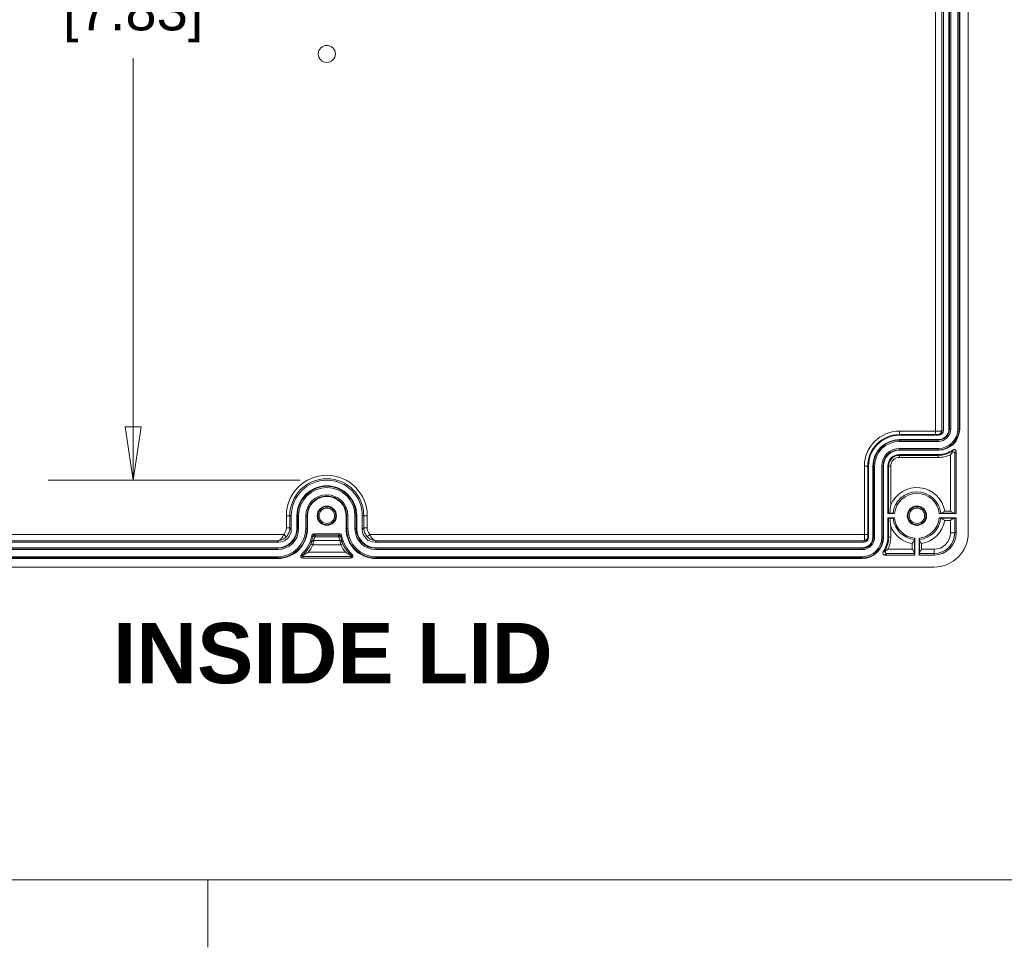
# Model space of a CAD drawing. Header units: millimetres. Extents: x 32 to 1714, y 32 to 1317.
# Tile 13 of 25: x 829 to 1059, y 32 to 248. Entities that reach past the tile are written whole.
import ezdxf

# ---------------------------------------------------------------- set-up
doc = ezdxf.new("R2010")
doc.units = ezdxf.units.MM
doc.header["$LTSCALE"] = 6.25
for name, color, linetype, lineweight in [('Dimension (ANSI)', 7, 'Continuous', 9), ('Sketch Geometry (ANSI)', 7, 'Continuous', 9), ('Symbol (ANSI)', 7, 'Continuous', 9), ('Visible (ANSI)', 7, 'Continuous', 9), ('Visible Narrow (ANSI)', 7, 'Continuous', 9)]:
    doc.layers.add(name, color=color, linetype=linetype, lineweight=lineweight)
doc.styles.add('Label Text (ANSI)', font='arialbd.ttf')
doc.styles.add('Note Text (ANSI)', font='arial.ttf')
doc.dimstyles.new('Default - mm_inch (ANSI)', dxfattribs={"dimscale": 6.25, "dimtxt": 1.5, "dimasz": 2, "dimexe": 3.175, "dimexo": 1, "dimgap": 0.8, "dimtad": 0, "dimtih": 1, "dimtoh": 1, "dimrnd": 1e-08, "dimzin": 4, "dimdsep": 46, "dimtxsty": 'Note Text (ANSI)', "dimblk": 'Filled-1', "dimcen": 0.09, "dimdle": 10, "dimclrd": 256, "dimclre": 256, "dimclrt": 256, "dimadec": 1, "dimazin": 0, "dimtfac": 1.333333, "dimtofl": 0, "dimtmove": 0, "dimatfit": 3, "dimfxl": 1, "dimtolj": 1, "dimtzin": 0, "dimlwd": -1, "dimlwe": -1, "dimarcsym": 0})

# ---------------------------------------------------------------- blocks, each defined once
blk = doc.blocks.new('Borders Default Border')
at = {"layer": 'Sketch Geometry (ANSI)'}
blk.add_line((139.7, 7.62), (139.7, 5.104), dxfattribs=at)
at = {"layer": 'Sketch Geometry (ANSI)', "flags": 128}
blk.add_lwpolyline([(7.62, 7.62), (7.62, 208.28), (271.78, 208.28), (271.78, 7.62), (7.62, 7.62)], dxfattribs=at)
blk = doc.blocks.new('Filled-1')
at = {"color": 0}
for p, q in [((0, 0), (-1, 0.15)), ((-1, 0.15), (-1, -0.15)), ((-1, 0), (0, 0)), ((-1, -0.15), (0, 0))]:
    blk.add_line(p, q, dxfattribs=at)
at = {"color": 0, "flags": 128}
blk.add_lwpolyline([(-1, -0.15), (0, 0), (-1, 0.15), (-1, -0.15)], dxfattribs=at)
at = {"color": 0}
blk.add_solid([(-1, -0.15), (0, 0), (-1, 0.15), (-1, -0.15)], dxfattribs=at)
blk = doc.blocks.new('*D33')
at = {"layer": 'Defpoints', "color": 0, "transparency": 16777216}
for p in [(900.87, 339.83), (855.7, 140.88), (900.87, 140.88)]:
    blk.add_point(p, dxfattribs=at)
at = {"layer": 'Dimension (ANSI)', "transparency": 16777216}
for p, q in [((894.62, 339.83), (835.85, 339.83)), ((855.7, 327.33), (855.7, 280.92)), ((855.7, 153.38), (855.7, 239.33)), ((894.62, 140.88), (835.85, 140.88))]:
    blk.add_line(p, q, dxfattribs=at)
at = {"layer": 'Dimension (ANSI)', "transparency": 16777216, "xscale": 12.5, "yscale": 12.5, "zscale": 12.5}
for p, rotation in [((855.7, 339.83), 90), ((855.7, 140.88), 270)]:
    blk.add_blockref('Filled-1', p, dxfattribs=dict(at, rotation=rotation))
at = {"layer": 'Dimension (ANSI)', "transparency": 16777216, "char_height": 9.375, "attachment_point": 5, "style": 'Note Text (ANSI)'}
for s, insert in [('\\A1; 198.95', (855.7, 269.92)), ('\\A1;[7.83]', (855.7, 249.12))]:
    blk.add_mtext(s, dxfattribs=dict(at, insert=insert))

msp = doc.modelspace()

# ---------------------------------------------------------------- linework, layer by layer
at = {"layer": 'Visible (ANSI)'}
for p, q in [((1050.5348, 352.1031), (1050.5348, 128.6047)), ((1044.7479, 328.1507), (1044.7479, 152.5571)), ((1046.045, 152.8562), (1046.045, 327.8516)), ((1048.5393, 327.8516), (1048.5393, 152.8562)), ((1043.5504, 151.3596), (1034.4661, 151.3596)), ((1034.4661, 150.3619), (1043.5506, 150.3619)), ((1043.5506, 147.8675), (1034.4661, 147.8675)), ((1047.7411, 147.5242), (1047.7411, 133.0958)), ((1034.4661, 146.8697), (1043.5506, 146.8697)), ((1027.2823, 144.1758), (1027.2823, 127.6084)), ((1028.28, 127.6082), (1028.28, 144.1758)), ((1030.7744, 144.1758), (1030.7744, 127.6082)), ((1031.7721, 133.0958), (1031.7721, 144.1758)), ((892.591, 132.5969), (892.591, 129.4037)), ((893.8881, 129.6037), (893.8881, 132.5969)), ((896.3825, 132.5969), (896.3825, 129.6037)), ((905.3622, 129.6037), (905.3622, 132.5969)), ((907.8566, 132.5969), (907.8566, 129.6037)), ((909.1537, 129.4037), (909.1537, 132.5969)), ((1031.7721, 133.0958), (1031.9507, 133.1851)), ((1033.3475, 133.0958), (1031.7721, 133.0958)), ((1031.7721, 132.0981), (1033.3475, 132.0981)), ((1031.9507, 132.0088), (1031.7721, 132.0981)), ((1031.7721, 127.6082), (1031.7721, 132.0981)), ((1047.7411, 133.0958), (1043.7762, 133.0958)), ((1043.7762, 132.0981), (1047.7411, 132.0981)), ((1047.3925, 133.1829), (1047.7411, 133.0958)), ((1047.7411, 132.0981), (1047.3925, 132.0109)), ((1047.7411, 132.0981), (1047.7411, 128.6071)), ((889.5982, 126.4109), (775.6599, 126.4109)), ((897.9012, 128.3565), (903.8435, 128.3565)), ((1026.0847, 126.4109), (912.1465, 126.4109)), ((1038.063, 127.3825), (1038.063, 123.4176)), ((1039.0607, 123.4176), (1039.0607, 127.3825)), ((775.959, 125.1138), (889.3982, 125.1138)), ((912.3465, 125.1138), (1025.7856, 125.1138)), ((889.3982, 122.6194), (775.959, 122.6194)), ((906.4665, 122.7192), (895.2782, 122.7192)), ((1025.7856, 122.6194), (912.3465, 122.6194)), ((1038.063, 123.4176), (1031.1177, 123.4176)), ((1038.063, 123.4176), (1037.9758, 123.7662)), ((1039.1479, 123.7662), (1039.0607, 123.4176)), ((1042.5516, 123.4176), (1039.0607, 123.4176)), ((1042.554, 120.6239), (759.1906, 120.6239))]:
    msp.add_line(p, q, dxfattribs=at)
for centre, radius in [((900.8723, 132.5969), 2.2449), ((900.8723, 132.5969), 2.0952), ((900.8723, 132.5969), 1.7959), ((1038.5618, 132.5969), 2.2449), ((1038.5618, 132.5969), 2.0952), ((1038.5618, 132.5969), 1.7959)]:
    msp.add_circle(centre, radius, dxfattribs=at)
for centre, radius, start, end in [((1043.5506, 152.8562), 4.9888, 270, 0), ((1043.5506, 152.8562), 2.4944, 270, 0), ((1034.4661, 144.1758), 7.1838, 90, 180), ((1034.4661, 144.1758), 6.1861, 90, 180), ((1034.4661, 144.1758), 3.6917, 90, 180), ((1043.5506, 152.8562), 5.9865, 270, 304.696719), ((1034.4661, 144.1758), 2.6939, 90, 180), ((900.8723, 132.5969), 8.2813, 0, 180), ((900.8723, 132.5969), 6.9843, 0, 180), ((900.8723, 132.5969), 4.4899, 0, 180), ((1038.5618, 132.5969), 5.2382, 5.465024, 174.534976), ((1038.5618, 132.5969), 5.2382, 185.465024, 264.534976), ((1038.5618, 132.5969), 5.2382, 275.465024, 354.534976), ((889.3982, 129.6037), 6.9843, 270, 0), ((889.3982, 129.6037), 4.4899, 270, 0), ((912.3465, 129.6037), 6.9843, 180, 270), ((912.3465, 129.6037), 4.4899, 180, 270), ((889.3982, 129.6037), 8.1816, 312.639338, 348.395818), ((897.9012, 127.8576), 0.4989, 90, 168.395818), ((903.8435, 127.8576), 0.4989, 11.604182, 90), ((912.3465, 129.6037), 8.1816, 191.604182, 227.360662), ((1025.7856, 127.6082), 4.9887, 270, 0), ((1025.7856, 127.6082), 2.4944, 270, 0), ((1025.7856, 127.6082), 5.9865, 325.303281, 0), ((1042.5516, 128.6071), 5.1895, 270, 0), ((895.2782, 123.2181), 0.4989, 132.639338, 270), ((906.4665, 123.2181), 0.4989, 270, 47.360662)]:
    msp.add_arc(centre, radius, start, end, dxfattribs=at)
for centre, major_axis, ratio, start_param, end_param in [((1043.5504, 152.5571), (-0.0004, 1.1975), 0.99996189, 3.14128832, 4.71208463), ((1032.4495, 133.185), (-0.4989, 0), 0.00436335, 5.08831803, 6.27445867), ((1032.4495, 132.0088), (0.4989, 0), 0.00436335, 3.1503193, 4.33645993), ((1046.3949, 133.1829), (-0.9977, 0), 0.00436335, 3.15904602, 3.66771248), ((1046.3949, 132.011), (0.9977, 0), 0.00436335, 5.75706548, 6.26573195), ((889.5973, 129.4046), (2.1172, -2.1172), 0.99969546, 5.49793944, 7.06843118), ((912.1474, 129.4046), (-2.1172, -2.1172), 0.99969546, 5.49793944, 7.06843118), ((1026.0847, 127.6084), (-1.1975, 0.0004), 0.99996189, 1.57110068, 3.14189698), ((1042.5516, 128.6071), (5.6458, -5.6458), 0.99969546, 5.49793944, 7.06843118), ((1037.9759, 124.7638), (0, -0.9977), 0.00436335, 5.75706548, 6.26573195), ((1039.1478, 124.7638), (0, 0.9977), 0.00436335, 3.15904602, 3.66771248)]:
    msp.add_ellipse(centre, major_axis=major_axis, ratio=ratio, start_param=start_param, end_param=end_param, dxfattribs=at)
for points, knots in [([(1046.9567, 147.5731), (1046.8017, 147.3648), (1046.6083, 147.0977), (1046.3969, 146.8323), (1046.3959, 146.8311), (1046.3949, 146.8299)], [0.0011353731, 0.0011353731, 0.0011353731, 0.0011353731, 0.0850009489, 0.0850009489, 0.0853869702, 0.0853869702, 0.0853869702, 0.0853869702]), ([(1046.6355, 147.5186), (1046.6364, 147.5191), (1046.6373, 147.5195), (1046.6959, 147.5522), (1046.7613, 147.5728), (1046.8712, 147.5821), (1046.9135, 147.5806), (1046.9567, 147.5731)], [-0.1223865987, -0.1223865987, -0.1223865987, -0.1223865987, -0.121956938, -0.121956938, -0.0931584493, -0.0931584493, -0.0765015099, -0.0765015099, -0.0765015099, -0.0765015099]), ([(1046.9567, 147.5731), (1046.9632, 147.5722), (1046.9697, 147.5711), (1047.0442, 147.5578), (1047.1085, 147.5322), (1047.2371, 147.4487), (1047.2948, 147.3861), (1047.3709, 147.2456), (1047.3901, 147.1723), (1047.3925, 147.0986), (1047.3925, 147.0976), (1047.3925, 147.0966)], [-0.116575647, -0.116575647, -0.116575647, -0.116575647, -0.113452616, -0.113452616, -0.080144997, -0.080144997, -0.038606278, -0.038606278, 0, 0, 0.000541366, 0.000541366, 0.000541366, 0.000541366]), ([(1047.7411, 147.5242), (1047.7411, 147.5892), (1047.7284, 147.6536), (1047.6791, 147.7738), (1047.6429, 147.8285), (1047.5517, 147.9209), (1047.4975, 147.9578), (1047.378, 148.0086), (1047.3138, 148.0221), (1047.1973, 148.0237), (1047.146, 148.0163), (1047.0474, 147.9862), (1047.0007, 147.9636), (1046.9583, 147.9343)], [0, 0, 0, 0, 0.01953804, 0.01953804, 0.039067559, 0.039067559, 0.058592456, 0.058592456, 0.078119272, 0.078119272, 0.093621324, 0.093621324, 0.109124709, 0.109124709, 0.109124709, 0.109124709]), ([(1032.4495, 135.0452), (1032.4486, 135.0394), (1032.4477, 135.0336), (1032.4005, 134.7345), (1032.3623, 134.4398), (1032.3007, 133.8258), (1032.2786, 133.5073), (1032.2664, 133.1871)], [-0.189371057, -0.189371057, -0.189371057, -0.189371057, -0.187572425, -0.187572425, -0.09700505, -0.09700505, -0.00063591, -0.00063591, -0.00063591, -0.00063591]), ([(1044.2531, 133.1851), (1044.2837, 133.1853), (1044.3183, 133.1937), (1044.4151, 133.2306), (1044.4811, 133.2671), (1044.6277, 133.3598), (1044.7097, 133.4183), (1044.878, 133.5441), (1044.9653, 133.6124), (1045.0532, 133.6818), (1045.0546, 133.6829), (1045.0559, 133.6839)], [-0.112832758, -0.112832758, -0.112832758, -0.112832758, -0.094310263, -0.094310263, -0.065474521, -0.065474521, -0.033188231, -0.033188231, 0, 0, 0.00050857, 0.00050857, 0.00050857, 0.00050857]), ([(1046.3949, 133.6839), (1046.4852, 133.6201), (1046.5836, 133.5504), (1046.7755, 133.4192), (1046.8692, 133.3577), (1047.0078, 133.2759), (1047.0667, 133.244), (1047.1729, 133.1987), (1047.2202, 133.1853), (1047.2577, 133.1851)], [-0.37909221, -0.37909221, -0.37909221, -0.37909221, -0.345827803, -0.345827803, -0.312563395, -0.312563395, -0.289893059, -0.289893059, -0.267474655, -0.267474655, -0.267474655, -0.267474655]), ([(1032.2664, 133.1871), (1032.309, 133.187), (1032.3501, 133.187), (1032.5022, 133.1867), (1032.6257, 133.1863), (1032.8005, 133.1856), (1032.8828, 133.185), (1032.975, 133.1841), (1033.0038, 133.1835), (1033.0058, 133.1829)], [0.173304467, 0.173304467, 0.173304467, 0.173304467, 0.185610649, 0.185610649, 0.22277585, 0.22277585, 0.25983499, 0.25983499, 0.295067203, 0.295067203, 0.295067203, 0.295067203]), ([(1033.0058, 132.0109), (1033.0038, 132.0104), (1032.975, 132.0098), (1032.8828, 132.0088), (1032.8005, 132.0083), (1032.6257, 132.0075), (1032.5022, 132.0072), (1032.3501, 132.0069), (1032.309, 132.0068), (1032.2664, 132.0068)], [0.298522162, 0.298522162, 0.298522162, 0.298522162, 0.333754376, 0.333754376, 0.370813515, 0.370813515, 0.407978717, 0.407978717, 0.420284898, 0.420284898, 0.420284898, 0.420284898]), ([(1032.2664, 132.0068), (1032.2883, 131.4311), (1032.3409, 130.8791), (1032.4301, 130.2736), (1032.4386, 130.218), (1032.4481, 130.1579), (1032.4488, 130.1532), (1032.4495, 130.1486)], [-0.184003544, -0.184003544, -0.184003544, -0.184003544, -0.016910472, -0.016910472, 0, 0, 0.001407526, 0.001407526, 0.001407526, 0.001407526]), ([(1044.1178, 133.1829), (1044.1199, 133.1835), (1044.1487, 133.1841), (1044.2099, 133.1847), (1044.2299, 133.1849), (1044.2531, 133.1851)], [0.2985221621, 0.2985221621, 0.2985221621, 0.2985221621, 0.3337543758, 0.3337543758, 0.3465643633, 0.3465643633, 0.3465643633, 0.3465643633]), ([(1044.2531, 132.0088), (1044.2299, 132.009), (1044.2099, 132.0091), (1044.1487, 132.0098), (1044.1199, 132.0104), (1044.1178, 132.0109)], [0.2470250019, 0.2470250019, 0.2470250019, 0.2470250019, 0.2598349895, 0.2598349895, 0.2950672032, 0.2950672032, 0.2950672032, 0.2950672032]), ([(1045.0559, 131.5099), (1045.0546, 131.511), (1045.0533, 131.512), (1044.979, 131.5706), (1044.9057, 131.6281), (1044.7624, 131.7367), (1044.692, 131.7883), (1044.5462, 131.8874), (1044.471, 131.9337), (1044.352, 131.9896), (1044.3053, 132.0054), (1044.2609, 132.0086), (1044.257, 132.0088), (1044.2531, 132.0088)], [-0.181577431, -0.181577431, -0.181577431, -0.181577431, -0.181081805, -0.181081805, -0.153516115, -0.153516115, -0.126431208, -0.126431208, -0.095393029, -0.095393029, -0.072127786, -0.072127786, -0.069831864, -0.069831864, -0.069831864, -0.069831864]), ([(1046.3949, 131.5099), (1046.4852, 131.5738), (1046.5836, 131.6434), (1046.7755, 131.7747), (1046.8692, 131.8362), (1047.0078, 131.918), (1047.0667, 131.9499), (1047.1729, 131.9952), (1047.2202, 132.0085), (1047.2577, 132.0088)], [-0.37909221, -0.37909221, -0.37909221, -0.37909221, -0.345827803, -0.345827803, -0.312563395, -0.312563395, -0.289893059, -0.289893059, -0.267474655, -0.267474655, -0.267474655, -0.267474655]), ([(1037.4748, 126.1029), (1037.4759, 126.1042), (1037.4769, 126.1055), (1037.5355, 126.1798), (1037.593, 126.2531), (1037.7016, 126.3963), (1037.7532, 126.4668), (1037.8523, 126.6125), (1037.8986, 126.6877), (1037.9545, 126.8068), (1037.9703, 126.8534), (1037.9735, 126.8979), (1037.9737, 126.9018), (1037.9737, 126.9056)], [-0.181577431, -0.181577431, -0.181577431, -0.181577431, -0.181081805, -0.181081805, -0.153516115, -0.153516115, -0.126431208, -0.126431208, -0.095393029, -0.095393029, -0.072127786, -0.072127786, -0.069831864, -0.069831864, -0.069831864, -0.069831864]), ([(1037.9737, 126.9056), (1037.9739, 126.9289), (1037.9741, 126.9488), (1037.9747, 127.0101), (1037.9753, 127.0389), (1037.9758, 127.0409)], [0.2470250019, 0.2470250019, 0.2470250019, 0.2470250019, 0.2598349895, 0.2598349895, 0.2950672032, 0.2950672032, 0.2950672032, 0.2950672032]), ([(1039.1479, 127.0409), (1039.1484, 127.0389), (1039.149, 127.0101), (1039.1496, 126.9488), (1039.1498, 126.9289), (1039.15, 126.9056)], [0.2985221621, 0.2985221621, 0.2985221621, 0.2985221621, 0.3337543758, 0.3337543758, 0.3465643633, 0.3465643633, 0.3465643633, 0.3465643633]), ([(1039.15, 126.9056), (1039.15, 126.9018), (1039.1502, 126.8979), (1039.1533, 126.8534), (1039.1691, 126.8068), (1039.2251, 126.6877), (1039.2714, 126.6125), (1039.3704, 126.4668), (1039.422, 126.3963), (1039.5306, 126.2531), (1039.5881, 126.1798), (1039.6468, 126.1055), (1039.6478, 126.1042), (1039.6488, 126.1029)], [-0.112788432, -0.112788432, -0.112788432, -0.112788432, -0.110460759, -0.110460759, -0.086873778, -0.086873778, -0.055406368, -0.055406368, -0.027946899, -0.027946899, 0, 0, 0.00050248, 0.00050248, 0.00050248, 0.00050248]), ([(896.54, 124.0654), (896.5385, 124.0646), (896.5371, 124.0637), (896.1138, 123.8105), (895.6904, 123.5863), (895.2982, 123.3665), (895.2154, 123.3183), (895.1511, 123.2767)], [-0.000503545, -0.000503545, -0.000503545, -0.000503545, 0, 0, 0.147790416, 0.147790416, 0.197227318, 0.197227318, 0.197227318, 0.197227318]), ([(906.5935, 123.2767), (906.5293, 123.3183), (906.4465, 123.3665), (906.0542, 123.5863), (905.6308, 123.8105), (905.2076, 124.0637), (905.2061, 124.0646), (905.2047, 124.0654)], [0.002502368, 0.002502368, 0.002502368, 0.002502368, 0.02987044, 0.02987044, 0.111686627, 0.111686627, 0.111965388, 0.111965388, 0.111965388, 0.111965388]), ([(1030.7076, 124.2005), (1030.6706, 124.147), (1030.6444, 124.0869), (1030.6165, 123.9599), (1030.6151, 123.8943), (1030.6375, 123.7663), (1030.6611, 123.7052), (1030.7304, 123.5953), (1030.7755, 123.5477), (1030.8704, 123.4802), (1030.9167, 123.457), (1031.0149, 123.4256), (1031.0661, 123.4176), (1031.1177, 123.4176)], [0, 0, 0, 0, 0.019545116, 0.019545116, 0.039082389, 0.039082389, 0.058611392, 0.058611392, 0.078136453, 0.078136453, 0.093630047, 0.093630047, 0.109125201, 0.109125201, 0.109125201, 0.109125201]), ([(1031.0688, 124.202), (1031.0644, 124.227), (1031.0621, 124.2517), (1031.0596, 124.3623), (1031.0806, 124.4466), (1031.1223, 124.5215), (1031.1228, 124.5224), (1031.1233, 124.5232)], [-0.0475864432, -0.0475864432, -0.0475864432, -0.0475864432, -0.03722975, -0.03722975, 0, 0, 0.0004332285, 0.0004332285, 0.0004332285, 0.0004332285]), ([(1031.812, 124.7638), (1031.8108, 124.7628), (1031.8095, 124.7618), (1031.5441, 124.5504), (1031.277, 124.357), (1031.0688, 124.202)], [-0.00048433, -0.00048433, -0.00048433, -0.00048433, 0, 0, 0.101543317, 0.101543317, 0.101543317, 0.101543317]), ([(1031.5453, 123.7662), (1031.5443, 123.7663), (1031.5433, 123.7663), (1031.4851, 123.7682), (1031.4276, 123.7804), (1031.3207, 123.8252), (1031.2704, 123.8568), (1031.1707, 123.9503), (1031.1276, 124.0136), (1031.0854, 124.121), (1031.0747, 124.1602), (1031.0688, 124.202)], [-0.1344511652, -0.1344511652, -0.1344511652, -0.1344511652, -0.1339855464, -0.1339855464, -0.1078633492, -0.1078633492, -0.0830440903, -0.0830440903, -0.052822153, -0.052822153, -0.0375016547, -0.0375016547, -0.0375016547, -0.0375016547]), ([(1037.4748, 124.7638), (1037.5387, 124.6735), (1037.6083, 124.5752), (1037.7396, 124.3832), (1037.8011, 124.2896), (1037.8829, 124.1509), (1037.9148, 124.0921), (1037.9601, 123.9859), (1037.9734, 123.9385), (1037.9737, 123.901)], [-0.37909221, -0.37909221, -0.37909221, -0.37909221, -0.345827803, -0.345827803, -0.312563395, -0.312563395, -0.289893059, -0.289893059, -0.267474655, -0.267474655, -0.267474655, -0.267474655]), ([(1039.6488, 124.7638), (1039.585, 124.6735), (1039.5153, 124.5752), (1039.3841, 124.3832), (1039.3226, 124.2896), (1039.2408, 124.1509), (1039.2089, 124.0921), (1039.1636, 123.9859), (1039.1502, 123.9385), (1039.15, 123.901)], [-0.37909221, -0.37909221, -0.37909221, -0.37909221, -0.345827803, -0.345827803, -0.312563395, -0.312563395, -0.289893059, -0.289893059, -0.267474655, -0.267474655, -0.267474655, -0.267474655]), ([(895.2782, 123.0678), (895.243, 123.0694), (895.2018, 123.0868), (895.1542, 123.1384), (895.1356, 123.1767), (895.1372, 123.2326), (895.1399, 123.2495), (895.1481, 123.27), (895.1495, 123.2734), (895.1511, 123.2767)], [0, 0, 0, 0, 0.029225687, 0.029225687, 0.0527657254, 0.0527657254, 0.0610206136, 0.0610206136, 0.0626221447, 0.0626221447, 0.0626221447, 0.0626221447]), ([(895.1511, 123.2767), (895.1583, 123.2937), (895.1687, 123.3088), (895.1816, 123.3217), (895.1819, 123.322), (895.1822, 123.3223)], [0.0062116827, 0.0062116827, 0.0062116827, 0.0062116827, 0.0176376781, 0.0176376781, 0.0178975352, 0.0178975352, 0.0178975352, 0.0178975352]), ([(906.5935, 123.2767), (906.5951, 123.2734), (906.5966, 123.27), (906.6048, 123.2495), (906.6075, 123.2326), (906.609, 123.1767), (906.5905, 123.1384), (906.5428, 123.0868), (906.5017, 123.0694), (906.4665, 123.0678)], [0.1000528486, 0.1000528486, 0.1000528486, 0.1000528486, 0.1016543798, 0.1016543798, 0.1099092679, 0.1099092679, 0.1334493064, 0.1334493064, 0.1626749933, 0.1626749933, 0.1626749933, 0.1626749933]), ([(906.5625, 123.3223), (906.5628, 123.322), (906.5631, 123.3217), (906.576, 123.3088), (906.5863, 123.2937), (906.5935, 123.2767)], [-0.0002611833, -0.0002611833, -0.0002611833, -0.0002611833, 0, 0, 0.0114843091, 0.0114843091, 0.0114843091, 0.0114843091])]:
    msp.add_open_spline(points, degree=3, knots=knots, dxfattribs=at)
for points in [[(1033.0058, 133.1829), (1033.1819, 133.138), (1033.3475, 133.0958)], [(1033.3475, 132.0981), (1033.1819, 132.0559), (1033.0058, 132.0109)], [(1043.7762, 133.0958), (1043.9417, 133.138), (1044.1178, 133.1829)], [(1044.1178, 132.0109), (1043.9417, 132.0559), (1043.7762, 132.0981)], [(1037.9758, 127.0409), (1038.0208, 127.217), (1038.063, 127.3825)], [(1039.0607, 127.3825), (1039.1029, 127.217), (1039.1479, 127.0409)]]:
    msp.add_rational_spline(points, [1, 1.00049148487, 1], degree=2, dxfattribs=at)
at = {"layer": 'Visible Narrow (ANSI)'}
for p, q in [((1042.9114, 328.3741), (1042.9114, 152.3337)), ((1044.4078, 152.387), (1044.4078, 328.3208)), ((1046.1631, 327.8516), (1046.1631, 152.8562)), ((1046.4622, 152.8562), (1046.4622, 327.8516)), ((1048.1221, 327.8516), (1048.1221, 152.8562)), ((1048.4211, 152.8562), (1048.4211, 327.8516)), ((1042.9114, 152.3337), (1034.4661, 152.3337)), ((1034.4661, 152.3337), (1034.4661, 151.5356)), ((1042.9114, 152.3337), (1042.9114, 151.5356)), ((1044.7479, 152.5571), (1044.4078, 152.387)), ((1046.045, 152.8562), (1046.1631, 152.8562)), ((1046.4622, 152.8562), (1046.1631, 152.8562)), ((1048.1221, 152.8562), (1048.4211, 152.8562)), ((1048.5393, 152.8562), (1048.4211, 152.8562)), ((1034.4661, 151.5356), (1042.9114, 151.5356)), ((1034.4661, 151.3596), (1034.4661, 151.5356)), ((1034.4661, 150.3619), (1034.4661, 150.2437)), ((1043.5506, 150.2437), (1034.4661, 150.2437)), ((1034.4661, 149.9446), (1034.4661, 150.2437)), ((1034.4661, 149.9446), (1043.5506, 149.9446)), ((1043.5505, 151.5319), (1043.5504, 151.3596)), ((1043.5506, 150.3619), (1043.5506, 150.2437)), ((1043.5506, 149.9446), (1043.5506, 150.2437)), ((1043.5506, 148.2847), (1034.4661, 148.2847)), ((1034.4661, 148.2847), (1034.4661, 147.9857)), ((1034.4661, 147.9857), (1043.5506, 147.9857)), ((1034.4661, 147.8675), (1034.4661, 147.9857)), ((1043.5506, 148.2847), (1043.5506, 147.9857)), ((1043.5506, 147.8675), (1043.5506, 147.9857)), ((1047.3925, 133.1829), (1047.3925, 147.0966)), ((1034.4661, 146.8697), (1034.4661, 146.6912)), ((1034.4661, 146.6912), (1034.4661, 146.1923)), ((1043.5506, 146.6912), (1034.4661, 146.6912)), ((1034.4661, 146.1923), (1043.5506, 146.1923)), ((1043.5506, 146.8697), (1043.5506, 146.6912)), ((1043.5506, 146.6912), (1043.5506, 146.1923)), ((1046.3949, 146.8299), (1046.3949, 133.6839)), ((1026.3082, 144.1758), (1026.3082, 128.2473)), ((1026.3082, 144.1758), (1027.1063, 144.1758)), ((1027.1063, 128.2473), (1027.1063, 144.1758)), ((1027.2823, 144.1758), (1027.1063, 144.1758)), ((1028.28, 144.1758), (1028.3982, 144.1758)), ((1028.3982, 144.1758), (1028.3982, 127.6082)), ((1028.6972, 144.1758), (1028.3982, 144.1758)), ((1028.6972, 127.6082), (1028.6972, 144.1758)), ((1030.3572, 144.1758), (1030.3572, 127.6082)), ((1030.3572, 144.1758), (1030.6562, 144.1758)), ((1030.7744, 144.1758), (1030.6562, 144.1758)), ((1030.6562, 127.6082), (1030.6562, 144.1758)), ((1031.7721, 144.1758), (1031.9507, 144.1758)), ((1031.9507, 144.1758), (1032.4495, 144.1758)), ((1031.9507, 144.1758), (1031.9507, 133.1851)), ((1032.4495, 135.0452), (1032.4495, 144.1758)), ((1046.3949, 133.6839), (1045.0559, 133.6839)), ((891.4409, 132.5969), (891.4409, 129.7557)), ((892.239, 132.5969), (891.4409, 132.5969)), ((892.239, 129.7557), (892.239, 132.5969)), ((892.591, 132.5969), (892.239, 132.5969)), ((893.8881, 132.5969), (894.0063, 132.5969)), ((894.0063, 132.5969), (894.0063, 129.6037)), ((894.3053, 132.5969), (894.0063, 132.5969)), ((894.3053, 129.6037), (894.3053, 132.5969)), ((895.9652, 132.5969), (895.9652, 129.6037)), ((896.2643, 132.5969), (895.9652, 132.5969)), ((896.2643, 129.6037), (896.2643, 132.5969)), ((896.3825, 132.5969), (896.2643, 132.5969)), ((905.3622, 132.5969), (905.4804, 132.5969)), ((905.4804, 132.5969), (905.4804, 129.6037)), ((905.4804, 132.5969), (905.7794, 132.5969)), ((905.7794, 129.6037), (905.7794, 132.5969)), ((907.4394, 132.5969), (907.4394, 129.6037)), ((907.4394, 132.5969), (907.7384, 132.5969)), ((907.7384, 129.6037), (907.7384, 132.5969)), ((907.8566, 132.5969), (907.7384, 132.5969)), ((909.1537, 132.5969), (909.5057, 132.5969)), ((910.3038, 132.5969), (909.5057, 132.5969)), ((909.5057, 132.5969), (909.5057, 129.7557)), ((910.3038, 129.7557), (910.3038, 132.5969)), ((1031.9507, 132.0088), (1031.9507, 127.6082)), ((1044.2531, 133.1851), (1047.2577, 133.1851)), ((1047.2577, 132.0088), (1044.2531, 132.0088)), ((1045.0559, 131.5099), (1046.3949, 131.5099)), ((1046.3949, 131.5099), (1046.3949, 128.6071)), ((1047.3925, 128.6071), (1047.3925, 132.0109)), ((892.239, 129.7557), (891.4409, 129.7557)), ((892.591, 129.4037), (892.239, 129.7557)), ((893.8881, 129.6037), (894.0063, 129.6037)), ((894.3053, 129.6037), (894.0063, 129.6037)), ((896.2643, 129.6037), (895.9652, 129.6037)), ((896.3825, 129.6037), (896.2643, 129.6037)), ((905.3622, 129.6037), (905.4804, 129.6037)), ((905.4804, 129.6037), (905.7794, 129.6037)), ((907.4394, 129.6037), (907.7384, 129.6037)), ((907.8566, 129.6037), (907.7384, 129.6037)), ((909.5057, 129.7557), (909.1537, 129.4037)), ((910.3038, 129.7557), (909.5057, 129.7557)), ((1032.4495, 127.6082), (1032.4495, 130.1486)), ((890.8405, 128.2473), (775.4365, 128.2473)), ((775.4898, 126.7509), (889.2582, 126.7509)), ((889.2582, 126.7509), (889.5982, 126.4109)), ((891.4201, 127.6989), (890.8405, 128.2473)), ((897.4125, 127.958), (897.4126, 127.9579)), ((897.7615, 126.8428), (903.9832, 126.8428)), ((903.9471, 126.7899), (897.7976, 126.7899)), ((897.9012, 128.3564), (897.9012, 128.3565)), ((898.1189, 127.6716), (898.1189, 128.086)), ((903.6257, 128.086), (898.1189, 128.086)), ((898.1189, 127.6716), (903.6257, 127.6716)), ((903.6257, 128.086), (903.6257, 127.6716)), ((903.8435, 128.3565), (903.8435, 128.3564)), ((904.3321, 127.9579), (904.3321, 127.958)), ((910.9042, 128.2473), (910.3245, 127.6989)), ((1026.3082, 128.2473), (910.9042, 128.2473)), ((912.1465, 126.4109), (912.4865, 126.7509)), ((912.4865, 126.7509), (1026.2549, 126.7509)), ((1026.2549, 126.7509), (1026.0847, 126.4109)), ((1026.3082, 128.2473), (1027.1063, 128.2473)), ((1027.2823, 127.6084), (1027.11, 127.6083)), ((1028.28, 127.6082), (1028.3982, 127.6082)), ((1028.6972, 127.6082), (1028.3982, 127.6082)), ((1030.3572, 127.6082), (1030.6562, 127.6082)), ((1030.7744, 127.6082), (1030.6562, 127.6082)), ((1031.7721, 127.6082), (1031.9507, 127.6082)), ((1031.9507, 127.6082), (1032.4495, 127.6082)), ((1037.9737, 123.901), (1037.9737, 126.9056)), ((1039.15, 126.9056), (1039.15, 123.901)), ((1047.3925, 128.6071), (1046.3949, 128.6071)), ((1047.7411, 128.6071), (1047.3925, 128.6071)), ((889.3982, 124.9956), (775.959, 124.9956)), ((775.959, 124.6966), (889.3982, 124.6966)), ((889.3982, 125.1138), (889.3982, 124.9956)), ((889.3982, 124.6966), (889.3982, 124.9956)), ((905.2047, 124.0654), (896.54, 124.0654)), ((897.1405, 126.0027), (897.5927, 125.7923)), ((897.5927, 125.7923), (904.1519, 125.7923)), ((904.1519, 125.7923), (904.6042, 126.0027)), ((912.3465, 125.1138), (912.3465, 124.9956)), ((1025.7856, 124.9956), (912.3465, 124.9956)), ((912.3465, 124.6966), (912.3465, 124.9956)), ((912.3465, 124.6966), (1025.7856, 124.6966)), ((1025.7856, 125.1138), (1025.7856, 124.9956)), ((1025.7856, 124.6966), (1025.7856, 124.9956)), ((1037.4748, 124.7638), (1031.812, 124.7638)), ((1037.4748, 126.1029), (1037.4748, 124.7638)), ((1039.6488, 124.7638), (1039.6488, 126.1029)), ((1042.5516, 124.7638), (1039.6488, 124.7638)), ((1042.5516, 123.7662), (1042.5516, 124.7638)), ((889.3982, 123.0367), (775.959, 123.0367)), ((775.959, 122.7376), (889.3982, 122.7376)), ((889.3982, 122.7376), (889.3982, 123.0367)), ((889.3982, 122.6194), (889.3982, 122.7376)), ((895.1822, 123.3223), (894.9402, 123.5851)), ((895.2782, 122.7192), (895.2782, 123.0678)), ((895.2782, 123.0678), (906.4665, 123.0678)), ((906.4665, 123.0678), (906.4665, 122.7192)), ((906.8044, 123.5851), (906.5625, 123.3223)), ((1025.7856, 123.0367), (912.3465, 123.0367)), ((912.3465, 123.0367), (912.3465, 122.7376)), ((912.3465, 122.7376), (1025.7856, 122.7376)), ((912.3465, 122.6194), (912.3465, 122.7376)), ((1025.7856, 123.0367), (1025.7856, 122.7376)), ((1025.7856, 122.6194), (1025.7856, 122.7376)), ((1031.5453, 123.7662), (1037.9758, 123.7662)), ((1039.1479, 123.7662), (1042.5516, 123.7662)), ((1042.5516, 123.4176), (1042.5516, 123.7662))]:
    msp.add_line(p, q, dxfattribs=at)
msp.add_circle((900.8723, 240.3539), 1.9955, dxfattribs=at)
for centre, radius, start, end in [((1034.4661, 144.1758), 8.1579, 90, 180), ((1043.5506, 152.8562), 2.6126, 270, 0), ((1043.5506, 152.8562), 4.8706, 270, 0), ((1043.5506, 152.8562), 4.5715, 270, 0), ((1043.5506, 152.8562), 2.9116, 270, 0), ((1034.4661, 144.1758), 7.3597, 90, 180), ((1034.4661, 144.1758), 6.0679, 90, 180), ((1034.4661, 144.1758), 5.7688, 90, 180), ((1034.4661, 144.1758), 4.1089, 90, 180), ((1034.4661, 144.1758), 3.8099, 90, 180), ((1043.5506, 152.8562), 6.165, 270, 300.026106), ((1034.4661, 144.1758), 2.5154, 90, 180), ((1034.4661, 144.1758), 2.0165, 90, 180), ((1043.5506, 152.8562), 6.6639, 270, 295.26639), ((900.8723, 132.5969), 9.4314, 0, 180), ((900.8723, 132.5969), 8.6334, 0, 180), ((900.8723, 132.5969), 6.8661, 0, 180), ((900.8723, 132.5969), 6.567, 0, 180), ((1038.5618, 132.5969), 6.5844, 9.50231, 158.171185), ((1038.5618, 132.5969), 5.5868, 6.02105, 173.97895), ((900.8723, 132.5969), 4.9071, 0, 180), ((900.8723, 132.5969), 4.6081, 0, 180), ((1038.5618, 132.5969), 5.5868, 186.02105, 263.97895), ((1038.5618, 132.5969), 5.5868, 276.02105, 353.97895), ((1038.5618, 132.5969), 6.5844, 279.50231, 350.49769), ((889.3982, 129.6037), 4.6081, 270, 0), ((889.3982, 129.6037), 6.8661, 270, 0), ((889.3982, 129.6037), 6.567, 270, 0), ((889.3982, 129.6037), 4.9071, 270, 0), ((912.3465, 129.6037), 6.8661, 180, 270), ((912.3465, 129.6037), 6.567, 180, 270), ((912.3465, 129.6037), 4.9071, 180, 270), ((912.3465, 129.6037), 4.6081, 180, 270), ((1038.5618, 132.5969), 6.5844, 201.828815, 260.49769), ((1025.7856, 127.6082), 2.6126, 270, 0), ((1025.7856, 127.6082), 4.8706, 270, 0), ((1025.7856, 127.6082), 4.5715, 270, 0), ((1025.7856, 127.6082), 2.9116, 270, 0), ((1025.7856, 127.6082), 6.165, 329.973894, 0), ((1025.7856, 127.6082), 6.6639, 334.73361, 0), ((1042.5516, 128.6071), 3.8433, 270, 0), ((1042.5516, 128.6071), 4.8409, 270, 0), ((889.3982, 129.6037), 8.5387, 312.639338, 335.056265), ((889.3982, 129.6037), 9.0375, 322.207264, 335.056265), ((912.3465, 129.6037), 9.0375, 204.943735, 217.792736), ((912.3465, 129.6037), 8.5387, 204.943735, 227.360662)]:
    msp.add_arc(centre, radius, start, end, dxfattribs=at)
for centre, major_axis, ratio, start_param, end_param in [((1042.9114, 152.3276), (-1.4966, 0), 0.00407254, 3.55697958, 4.71238898), ((1043.5505, 152.3301), (-0.0158, -0.798), 0.91493109, 0.02162289, 1.58889767), ((1042.9114, 151.5295), (0.6984, 0), 0.00872687, 0.41538692, 1.57079633), ((1038.4961, 152.8562), (11.1075, 0), 0.86604739, 5.64125479, 5.69568232), ((897.7615, 126.344), (0.4119, 0.2815), 0.99977656, 0.97132836, 2.1702643), ((897.7976, 126.2911), (0.4124, 0.2807), 0.99977717, 0.9733301, 2.16826256), ((898.1189, 127.5872), (-0.3905, -0.3105), 0.99975143, 4.04072818, 5.38404978), ((898.1189, 127.5872), (-0.4864, 0.111), 0.16501562, 4.75001978, 6.2654894), ((903.6257, 127.5872), (-0.3905, 0.3105), 0.99975143, 4.04072818, 5.38404978), ((903.6257, 127.5872), (0.4864, 0.111), 0.16501562, 0.01769591, 1.53316553), ((903.9471, 126.2911), (0.4124, -0.2807), 0.99977717, 0.97333009, 2.16826256), ((903.9832, 126.344), (0.4119, -0.2815), 0.99977656, 0.97132836, 2.1702643), ((1026.3142, 128.2473), (0, -1.4966), 0.00407254, 4.71238898, 5.86779839), ((1026.3118, 127.6083), (0.798, 0.0158), 0.91493109, 4.69428764, 6.26156242), ((1027.1124, 128.2473), (0, 0.6984), 0.00872687, 1.57079633, 2.72620574)]:
    msp.add_ellipse(centre, major_axis=major_axis, ratio=ratio, start_param=start_param, end_param=end_param, dxfattribs=at)
for points, knots in [([(1043.5505, 151.5319), (1043.6364, 151.5318), (1043.7158, 151.5445), (1043.9046, 151.599), (1044.0034, 151.6537), (1044.1913, 151.8038), (1044.2692, 151.9066), (1044.3797, 152.1353), (1044.4073, 152.2623), (1044.4078, 152.387)], [-0.0280703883, -0.0280703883, -0.0280703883, -0.0280703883, -0.0239707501, -0.0239707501, -0.0174113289, -0.0174113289, -0.0088840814, -0.0088840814, 0.0003906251, 0.0003906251, 0.0003906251, 0.0003906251]), ([(1044.4078, 152.387), (1044.4067, 152.3782), (1044.4016, 152.3694), (1044.3838, 152.3539), (1044.3719, 152.3471), (1044.3443, 152.3374), (1044.3301, 152.334), (1044.3036, 152.3307), (1044.2926, 152.33), (1044.2808, 152.3301)], [-0.0003906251, -0.0003906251, -0.0003906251, -0.0003906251, 0.0088840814, 0.0088840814, 0.0174113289, 0.0174113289, 0.0239707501, 0.0239707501, 0.0280703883, 0.0280703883, 0.0280703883, 0.0280703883]), ([(1046.9583, 147.9343), (1046.9362, 147.904), (1046.9138, 147.8738), (1046.8604, 147.8027), (1046.8292, 147.7618), (1046.7976, 147.7211), (1046.7659, 147.6805), (1046.7339, 147.64), (1046.6797, 147.5726), (1046.6577, 147.5455), (1046.6355, 147.5186)], [0.5875153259, 0.5875153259, 0.5875153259, 0.5875153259, 0.5994865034, 0.5994865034, 0.6158426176, 0.6158426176, 0.6158426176, 0.6321987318, 0.6321987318, 0.6432159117, 0.6432159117, 0.6432159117, 0.6432159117]), ([(891.4409, 129.7557), (891.4409, 129.5719), (891.4176, 129.3875), (891.3149, 128.988), (891.2242, 128.7776), (891.0259, 128.4634), (890.9378, 128.3502), (890.8405, 128.2473)], [-1.539804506, -1.539804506, -1.539804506, -1.539804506, -1.484853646, -1.484853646, -1.416763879, -1.416763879, -1.374207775, -1.374207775, -1.374207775, -1.374207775]), ([(891.4201, 127.6989), (891.5528, 127.8391), (891.673, 127.9936), (891.9434, 128.422), (892.0671, 128.7089), (892.2072, 129.2536), (892.2389, 129.5051), (892.239, 129.7557)], [1.374207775, 1.374207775, 1.374207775, 1.374207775, 1.416763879, 1.416763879, 1.484853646, 1.484853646, 1.539804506, 1.539804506, 1.539804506, 1.539804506]), ([(909.5057, 129.7557), (909.5057, 129.4896), (909.5415, 129.2229), (909.6916, 128.6746), (909.8144, 128.398), (910.079, 127.9843), (910.1959, 127.8349), (910.3245, 127.6989)], [-1.540270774, -1.540270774, -1.540270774, -1.540270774, -1.481918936, -1.481918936, -1.415882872, -1.415882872, -1.374610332, -1.374610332, -1.374610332, -1.374610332]), ([(910.9042, 128.2473), (910.8098, 128.3471), (910.7241, 128.4566), (910.5301, 128.76), (910.44, 128.9629), (910.33, 129.365), (910.3038, 129.5605), (910.3038, 129.7557)], [1.374610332, 1.374610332, 1.374610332, 1.374610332, 1.415882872, 1.415882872, 1.481918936, 1.481918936, 1.540270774, 1.540270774, 1.540270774, 1.540270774]), ([(890.8405, 128.2473), (890.8251, 128.2126), (890.8095, 128.1782), (890.6537, 127.8454), (890.4996, 127.5944), (890.2376, 127.2669), (890.134, 127.1604), (890.0305, 127.0734), (889.9047, 126.9678), (889.7763, 126.8885), (889.5176, 126.7814), (889.3874, 126.7537), (889.2582, 126.7509)], [0.438392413, 0.438392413, 0.438392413, 0.438392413, 0.445054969, 0.445054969, 0.503978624, 0.503978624, 0.540805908, 0.540805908, 0.540805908, 0.585532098, 0.585532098, 0.630258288, 0.630258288, 0.630258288, 0.630258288]), ([(889.2582, 126.7509), (889.4349, 126.7522), (889.6129, 126.7694), (889.9665, 126.8367), (890.1421, 126.8867), (890.3139, 126.9535), (890.4554, 127.0086), (890.5969, 127.076), (890.955, 127.2838), (891.1653, 127.4432), (891.3779, 127.655), (891.3992, 127.6768), (891.4201, 127.6989)], [-0.630258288, -0.630258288, -0.630258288, -0.630258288, -0.585532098, -0.585532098, -0.540805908, -0.540805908, -0.540805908, -0.503978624, -0.503978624, -0.445054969, -0.445054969, -0.438392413, -0.438392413, -0.438392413, -0.438392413]), ([(897.3335, 126.4741), (897.3341, 126.4733), (897.3322, 126.4664), (897.3212, 126.4332), (897.3083, 126.3979), (897.2675, 126.2932), (897.2363, 126.2171), (897.1817, 126.0927), (897.1613, 126.0476), (897.1405, 126.0027)], [-0.0810665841, -0.0810665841, -0.0810665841, -0.0810665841, -0.0671117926, -0.0671117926, -0.0447841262, -0.0447841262, -0.0157581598, -0.0157581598, 0, 0, 0, 0]), ([(897.633, 127.6996), (897.6128, 127.611), (897.5916, 127.524), (897.5105, 127.2093), (897.4476, 127.0023), (897.3581, 126.7235), (897.3269, 126.6317), (897.2999, 126.5454), (897.2952, 126.5273), (897.2968, 126.5251)], [0, 0, 0, 0, 0.029346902, 0.029346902, 0.110159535, 0.110159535, 0.1723231, 0.1723231, 0.211175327, 0.211175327, 0.211175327, 0.211175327]), ([(897.2968, 126.5251), (897.3029, 126.5166), (897.309, 126.5081), (897.3213, 126.4911), (897.3274, 126.4826), (897.3335, 126.4741)], [-0.303558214, -0.303558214, -0.303558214, -0.303558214, -0.151779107, -0.151779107, 0, 0, 0, 0]), ([(897.4126, 127.9579), (897.4128, 127.959), (897.413, 127.96), (897.4267, 128.0246), (897.4525, 128.0849), (897.5257, 128.1922), (897.5724, 128.2383), (897.6667, 128.3004), (897.7104, 128.321), (897.8023, 128.3489), (897.85, 128.3561), (897.8991, 128.3564), (897.9002, 128.3564), (897.9012, 128.3564)], [-0.0003174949, -0.0003174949, -0.0003174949, -0.0003174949, 0, 0, 0.0195323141, 0.0195323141, 0.039063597, 0.039063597, 0.0535012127, 0.0535012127, 0.0679389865, 0.0679389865, 0.0682564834, 0.0682564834, 0.0682564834, 0.0682564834]), ([(897.4126, 127.9579), (897.4198, 127.9497), (897.4269, 127.9414), (897.4753, 127.8853), (897.5163, 127.8374), (897.5824, 127.7595), (897.6077, 127.7296), (897.633, 127.6996)], [-1.55298727, -1.55298727, -1.55298727, -1.55298727, -1.4036502, -1.4036502, -0.53986546, -0.53986546, 0, 0, 0, 0]), ([(897.5927, 125.7923), (897.6148, 125.8873), (897.6364, 125.9829), (897.6942, 126.2462), (897.7273, 126.4072), (897.7706, 126.6287), (897.7843, 126.7035), (897.7961, 126.7736), (897.7981, 126.7883), (897.7976, 126.7899)], [0, 0, 0, 0, 0.0157581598, 0.0157581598, 0.0447841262, 0.0447841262, 0.0671117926, 0.0671117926, 0.0810665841, 0.0810665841, 0.0810665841, 0.0810665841]), ([(897.7615, 126.8428), (897.76, 126.8443), (897.7651, 126.857), (897.7939, 126.9179), (897.8272, 126.9826), (897.9223, 127.1794), (897.9891, 127.3255), (898.0751, 127.5476), (898.0975, 127.609), (898.1189, 127.6716)], [-0.211175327, -0.211175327, -0.211175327, -0.211175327, -0.1723231, -0.1723231, -0.110159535, -0.110159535, -0.029346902, -0.029346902, 0, 0, 0, 0]), ([(897.7976, 126.7899), (897.7916, 126.7987), (897.7856, 126.8075), (897.7735, 126.8251), (897.7675, 126.8339), (897.7615, 126.8428)], [0, 0, 0, 0, 0.151779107, 0.151779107, 0.303558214, 0.303558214, 0.303558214, 0.303558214]), ([(898.1189, 128.086), (898.094, 128.1173), (898.069, 128.1487), (898.0037, 128.2301), (897.9632, 128.2803), (897.9153, 128.3391), (897.9083, 128.3477), (897.9012, 128.3564)], [0, 0, 0, 0, 0.53986546, 0.53986546, 1.4036502, 1.4036502, 1.55298727, 1.55298727, 1.55298727, 1.55298727]), ([(903.8435, 128.3564), (903.8079, 128.3128), (903.7726, 128.2692), (903.7, 128.1791), (903.6627, 128.1325), (903.6257, 128.086)], [0.05044907, 0.05044907, 0.05044907, 0.05044907, 0.80171817, 0.80171817, 1.60343634, 1.60343634, 1.60343634, 1.60343634]), ([(903.6257, 127.6716), (903.6855, 127.4969), (903.7539, 127.3319), (903.859, 127.1019), (903.8987, 127.0217), (903.9512, 126.9161), (903.968, 126.8824), (903.982, 126.8506), (903.9843, 126.8438), (903.9832, 126.8428)], [-0.211175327, -0.211175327, -0.211175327, -0.211175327, -0.129244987, -0.129244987, -0.071802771, -0.071802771, -0.02761645, -0.02761645, 0, 0, 0, 0]), ([(903.8435, 128.3564), (903.8445, 128.3564), (903.8456, 128.3564), (903.8946, 128.3561), (903.9424, 128.3489), (904.0343, 128.321), (904.0779, 128.3004), (904.1723, 128.2383), (904.219, 128.1922), (904.2922, 128.0849), (904.3179, 128.0246), (904.3316, 127.96), (904.3318, 127.959), (904.3321, 127.9579)], [-0.0003174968, -0.0003174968, -0.0003174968, -0.0003174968, 0, 0, 0.0144377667, 0.0144377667, 0.0288753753, 0.0288753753, 0.0484066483, 0.0484066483, 0.0679389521, 0.0679389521, 0.0682564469, 0.0682564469, 0.0682564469, 0.0682564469]), ([(903.9471, 126.7899), (903.9467, 126.7888), (903.9475, 126.7823), (903.9522, 126.7513), (903.9578, 126.7185), (903.9766, 126.616), (903.9915, 126.5382), (904.0333, 126.3297), (904.0625, 126.1905), (904.1129, 125.9621), (904.1322, 125.877), (904.1519, 125.7923)], [0, 0, 0, 0, 0.0090766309, 0.0090766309, 0.0235992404, 0.0235992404, 0.0424786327, 0.0424786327, 0.0670218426, 0.0670218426, 0.0810665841, 0.0810665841, 0.0810665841, 0.0810665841]), ([(903.9832, 126.8428), (903.9771, 126.8339), (903.9711, 126.8251), (903.9591, 126.8075), (903.9531, 126.7987), (903.9471, 126.7899)], [0, 0, 0, 0, 0.151779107, 0.151779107, 0.303558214, 0.303558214, 0.303558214, 0.303558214]), ([(904.1117, 127.6996), (904.1492, 127.7441), (904.1869, 127.7886), (904.2603, 127.8747), (904.2961, 127.9163), (904.3321, 127.9579)], [-1.60343634, -1.60343634, -1.60343634, -1.60343634, -0.80171817, -0.80171817, -0.05044907, -0.05044907, -0.05044907, -0.05044907]), ([(904.4479, 126.5251), (904.449, 126.5266), (904.447, 126.5362), (904.4339, 126.5814), (904.4182, 126.6291), (904.3689, 126.7788), (904.3315, 126.8925), (904.2326, 127.2183), (904.1681, 127.4522), (904.1117, 127.6996)], [0, 0, 0, 0, 0.02761645, 0.02761645, 0.071802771, 0.071802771, 0.129244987, 0.129244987, 0.211175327, 0.211175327, 0.211175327, 0.211175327]), ([(904.6042, 126.0027), (904.5856, 126.0427), (904.5674, 126.0829), (904.5198, 126.1908), (904.4922, 126.2566), (904.4528, 126.3551), (904.4387, 126.3918), (904.4211, 126.4403), (904.4158, 126.4558), (904.4114, 126.4705), (904.4108, 126.4736), (904.4111, 126.4741)], [-0.0810665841, -0.0810665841, -0.0810665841, -0.0810665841, -0.0670218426, -0.0670218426, -0.0424786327, -0.0424786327, -0.0235992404, -0.0235992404, -0.0090766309, -0.0090766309, 0, 0, 0, 0]), ([(904.4111, 126.4741), (904.4172, 126.4826), (904.4234, 126.4911), (904.4356, 126.5081), (904.4418, 126.5166), (904.4479, 126.5251)], [-0.303558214, -0.303558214, -0.303558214, -0.303558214, -0.151779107, -0.151779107, 0, 0, 0, 0]), ([(910.3245, 127.6989), (910.3453, 127.677), (910.3664, 127.6553), (910.5787, 127.4438), (910.7889, 127.2844), (911.1467, 127.0766), (911.2881, 127.0091), (911.4295, 126.954), (911.6016, 126.887), (911.7773, 126.8369), (912.1314, 126.7695), (912.3096, 126.7522), (912.4865, 126.7509)], [-0.191110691, -0.191110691, -0.191110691, -0.191110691, -0.184501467, -0.184501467, -0.125609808, -0.125609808, -0.088802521, -0.088802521, -0.088802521, -0.044024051, -0.044024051, 0.000754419, 0.000754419, 0.000754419, 0.000754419]), ([(912.4865, 126.7509), (912.3571, 126.7537), (912.2267, 126.7815), (911.9677, 126.8888), (911.8392, 126.9683), (911.7133, 127.0742), (911.6098, 127.1612), (911.5063, 127.2677), (911.2444, 127.5953), (911.0905, 127.8463), (910.9349, 128.1788), (910.9194, 128.2128), (910.9042, 128.2473)], [-0.000754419, -0.000754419, -0.000754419, -0.000754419, 0.044024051, 0.044024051, 0.088802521, 0.088802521, 0.088802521, 0.125609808, 0.125609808, 0.184501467, 0.184501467, 0.191110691, 0.191110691, 0.191110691, 0.191110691]), ([(1026.2549, 126.7509), (1026.369, 126.7514), (1026.485, 126.7745), (1026.7003, 126.8684), (1026.8003, 126.9368), (1026.9672, 127.1193), (1027.0367, 127.2326), (1027.0974, 127.443), (1027.1101, 127.5223), (1027.11, 127.6083)], [-0.0284610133, -0.0284610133, -0.0284610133, -0.0284610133, -0.0199756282, -0.0199756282, -0.0118784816, -0.0118784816, -0.0040996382, -0.0040996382, 0, 0, 0, 0]), ([(1026.3118, 126.878), (1026.3119, 126.8662), (1026.3112, 126.8552), (1026.3075, 126.8256), (1026.3032, 126.8093), (1026.2923, 126.7822), (1026.2857, 126.7716), (1026.271, 126.7563), (1026.263, 126.752), (1026.2549, 126.7509)], [0, 0, 0, 0, 0.0040996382, 0.0040996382, 0.0118784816, 0.0118784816, 0.0199756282, 0.0199756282, 0.0284610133, 0.0284610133, 0.0284610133, 0.0284610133]), ([(1031.1233, 124.5232), (1031.0964, 124.5011), (1031.0693, 124.4791), (1031.0019, 124.4248), (1030.9614, 124.3928), (1030.9208, 124.3612), (1030.8801, 124.3296), (1030.8392, 124.2984), (1030.768, 124.245), (1030.7379, 124.2226), (1030.7076, 124.2005)], [-0.6432159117, -0.6432159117, -0.6432159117, -0.6432159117, -0.6321987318, -0.6321987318, -0.6158426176, -0.6158426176, -0.6158426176, -0.5994865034, -0.5994865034, -0.5875153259, -0.5875153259, -0.5875153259, -0.5875153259]), ([(1031.1177, 123.4176), (1031.1496, 123.4422), (1031.1815, 123.467), (1031.2565, 123.5262), (1031.2996, 123.5608), (1031.3424, 123.5958), (1031.3852, 123.6308), (1031.4278, 123.6662), (1031.4952, 123.7232), (1031.5203, 123.7447), (1031.5453, 123.7662)], [0.5875029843, 0.5875029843, 0.5875029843, 0.5875029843, 0.5994865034, 0.5994865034, 0.6158426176, 0.6158426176, 0.6158426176, 0.6321987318, 0.6321987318, 0.6419305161, 0.6419305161, 0.6419305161, 0.6419305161])]:
    msp.add_open_spline(points, degree=3, knots=knots, dxfattribs=at)

# ---------------------------------------------------------------- block references
at = {"xscale": 6.25, "yscale": 6.25, "zscale": 6.25}
msp.add_blockref('Borders Default Border', (0, 0), dxfattribs=at)

# ---------------------------------------------------------------- texts
at = {"layer": 'Symbol (ANSI)', "insert": (850.9698, 93.3091), "char_height": 14.0625, "attachment_point": 7, "style": 'Label Text (ANSI)'}
msp.add_mtext('INSIDE LID', dxfattribs=at)

# ---------------------------------------------------------------- dimensions: what is measured, and where the dimension line sits
at = {"layer": 'Dimension (ANSI)'}
dim = msp.add_linear_dim(base=(855.6968, 140.8783), p1=(900.8723, 339.8296), p2=(900.8723, 140.8783), angle=90, text=' <>\\X[7.83]', dimstyle='Default - mm_inch (ANSI)', override={"dimgap": 0.8, "dimdec": 2, "dimpost": '\\X', "dimtol": 0, "dimlim": 0, "dimtp": 0, "dimtm": 0, "dimtdec": 2, "dimatfit": 1}, dxfattribs=at)
dim.commit()
dim.dimension.update_dxf_attribs({"geometry": '*D33', "text_midpoint": (855.6968, 260.1296), "dimtype": 160})

doc.saveas('drawing.dxf')
